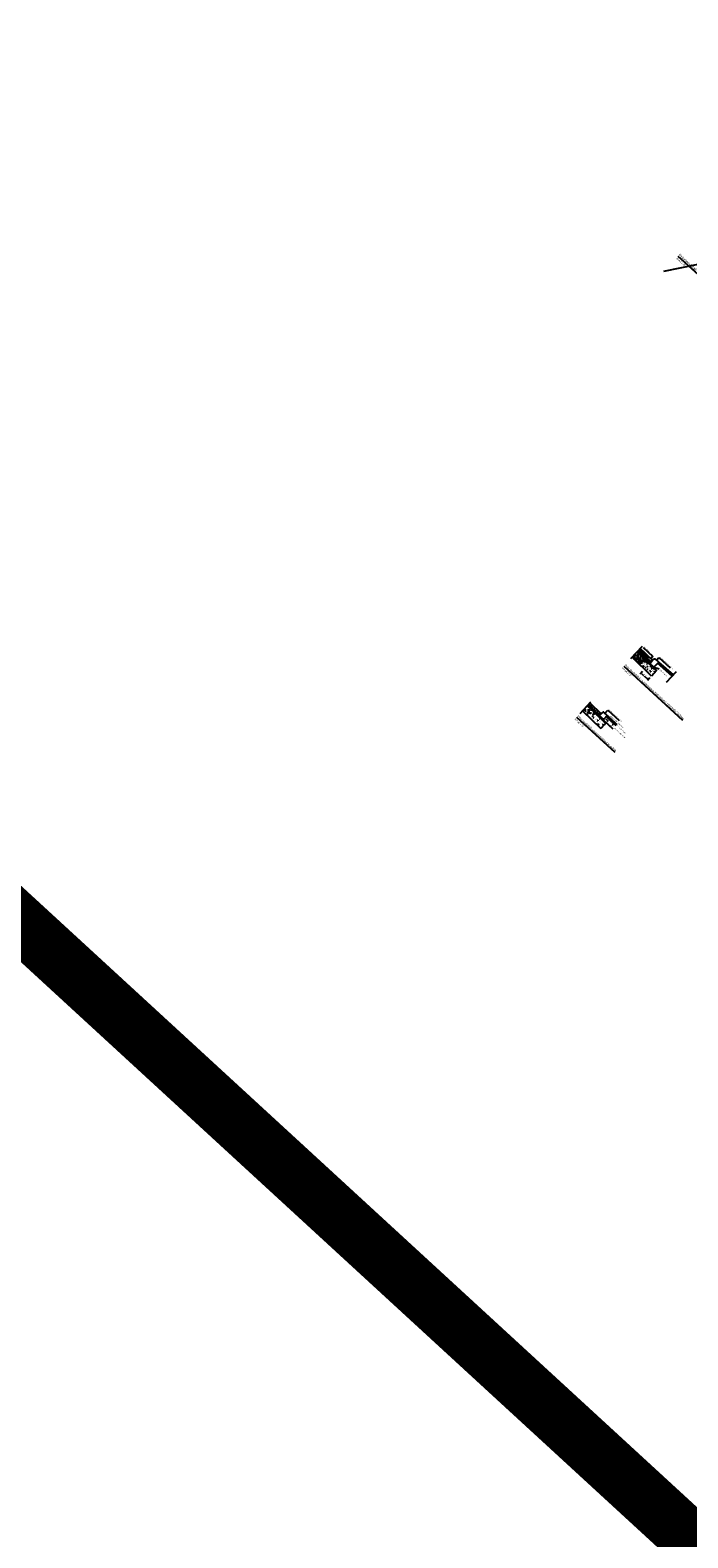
# Model space of a CAD drawing. Header units: metres. Extents: x 111546 to 149831, y 498798 to 507863.
# Tile 61 of 256: x 113021 to 113045, y 500784 to 500838. Entities that reach past the tile are written whole.
import ezdxf

# ---------------------------------------------------------------- set-up
doc = ezdxf.new("R2010")
doc.units = ezdxf.units.M
doc.linetypes.add('DASHDOT', pattern=[25.4, 12.7, -6.35, 0, -6.35])
doc.layers.add('0-hulplijn', color=6, linetype='Continuous', plot=False)
for name, color, linetype in [('0-layout-kader', 7, 'Continuous'), ('0-text-35', 2, 'Continuous'), ('0-text-50', 1, 'Continuous'), ('3-opsluiting', 2, 'Continuous'), ('3-verharding', 2, 'Continuous'), ('5-nw-dwp', 2, 'Continuous'), ('5-nw-dwp-hatch materialen', 3, 'Continuous'), ('5-nw-dwp-hatch specie', 252, 'Continuous'), ('5-nw-dwp-maatvoering', 3, 'Continuous')]:
    doc.layers.add(name, color=color, linetype=linetype)
doc.styles.add('Zaanstad', font='ARIALN.TTF')
doc.dimstyles.new('1-50', dxfattribs={"dimtxt": 0.1, "dimasz": 0.1, "dimexe": 0.05, "dimexo": 0.05, "dimgap": 0.025, "dimtad": 1, "dimzin": 0, "dimdsep": 46, "dimtxsty": 'Zaanstad', "dimcen": 0, "dimclrd": 256, "dimclre": 256, "dimclrt": 256, "dimadec": 0, "dimazin": 0, "dimtfac": 1, "dimtofl": 0, "dimtmove": 0, "dimatfit": 3, "dimfxl": 1, "dimtfill": 1, "dimtolj": 1, "dimtzin": 0, "dimlwd": -1, "dimlwe": -1, "dimarcsym": 0})
pattern_1 = [(300.66031, (112758.17155, 501356.93677), (-0.08902334, -0.19680199), [0.0225, -0.2475]), (245.66031, (112758.17155, 501356.93677), (0.22670915, -0.035454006), [0.018, -0.198]), (351.11131, (112758.16413, 501356.92037), (0.13768431, -0.232256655), [0.0191221, -0.210343]), (296.84451, (112758.22816, 501356.9169), (-0.15288424, -0.28566126), [0.03375, -0.37125]), (347.29591, (112758.21542, 501356.8931), (0.18288538, -0.3613558), [0.0286831, -0.315514]), (241.84431, (112758.22816, 501356.9169), (0.1828855, -0.36135573), [0.027, -0.297]), (271.66031, (112758.20407, 501356.89356), (-0.173273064, -0.128967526), [0.0225, -0.2475]), (216.66031, (112758.20407, 501356.89356), (0.18109585, -0.14091955), [0.018, -0.198]), (322.11171, (112758.18963, 501356.88282), (0.00782304, -0.26988687), [0.0191221, -0.210343]), (288.16031, (112758.17155, 501356.93677), (0.093024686, -0.036515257), [0, -0.1956, 0, -0.201, 0, -0.19875]), (258.16031, (112758.17155, 501356.93677), (0.085510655, -0.113652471), [0, -0.1146, 0, -0.1911, 0, -0.07575]), (218.16031, (112758.1937, 501356.9999), (-0.059420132, -0.148869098), [0, -0.075, 0, -0.234, 0, -0.3105]), (208.16031, (112758.20364, 501357.0282), (-0.029602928, -0.175028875), [0, -0.0975, 0, -0.1554, 0, -0.2205])]

# ---------------------------------------------------------------- blocks, each defined once
blk = doc.blocks.new('*D1359')
at = {"layer": '5-nw-dwp-maatvoering', "transparency": 16777216}
for p, q in [((113043.012, 500815.082), (113042.927, 500814.988)), ((113042.991, 500814.998), (113043.191, 500814.817)), ((113043.272, 500814.847), (113043.187, 500814.753))]:
    blk.add_line(p, q, dxfattribs=at)
for points in [[(113042.995, 500815.003), (113042.986, 500814.993), (113042.961, 500815.025)], [(113043.195, 500814.822), (113043.186, 500814.812), (113043.22, 500814.79)]]:
    blk.add_solid(points, dxfattribs=at)
at = {"layer": '5-nw-dwp-maatvoering', "transparency": 16777216, "insert": (113043.111, 500814.93), "char_height": 0.04, "attachment_point": 5, "rotation": 317.9071, "style": 'Zaanstad', "bg_fill": 3, "box_fill_scale": 1.1, "bg_fill_color": 256, "bg_fill_true_color": 13158600, "bg_fill_transparency": 0}
blk.add_mtext('\\A1;0.35', dxfattribs=at)
at = {"layer": 'Defpoints', "color": 0, "transparency": 16777216}
for p in [(113043.046, 500815.119), (113043.22, 500814.79), (113043.305, 500814.884)]:
    blk.add_point(p, dxfattribs=at)

msp = doc.modelspace()

# ---------------------------------------------------------------- hatches: boundary and pattern name
at = {"layer": '5-nw-dwp'}
h = msp.add_hatch(dxfattribs=at)
h.set_pattern_fill('TRIANG', color=13, scale=0.005, angle=23.68143)
h.set_pattern_definition([(17.414373, (112758.17155, 501356.936773), (0.0103774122, 0.0464806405), [0.0238125, -0.0238125]), (77.414373, (112758.17155, 501356.936773), (-0.0350647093, 0.0322274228), [0.0238125, -0.0238125]), (317.414373, (112758.176737, 501356.960013), (0.0454421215, 0.0142532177), [0.0238125, -0.0238125])])
h.paths.add_polyline_path([(113041.7585, 500813.518), (113041.7665, 500813.5257), (113042.111, 500813.209), (113042.1031, 500813.2013)])
at = {"layer": '5-nw-dwp-hatch materialen'}
h = msp.add_hatch(dxfattribs=at)
h.set_pattern_fill('AVH-HALFVERHARDING', color=256, scale=0.02, angle=-42.58563, style=0, pattern_type=2)
h.set_pattern_definition([(301.147313, (112748.10297, 501409.10554), (-0.058231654, -0.1317007), [0.015, -0.165]), (246.147313, (112748.10297, 501409.10554), (0.151334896, -0.022350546), [0.012, -0.132]), (351.598713, (112748.09812, 501409.09456), (0.09310312, -0.154051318), [0.012748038, -0.140228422]), (297.331513, (112748.14083, 501409.09261), (-0.10030068, -0.19130022), [0.0225, -0.2475]), (347.782913, (112748.13247, 501409.07667), (0.123967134, -0.239858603), [0.01912206, -0.2103426]), (242.331513, (112748.14083, 501409.09261), (0.12396732, -0.23985851), [0.018, -0.198]), (272.147313, (112748.1249, 501409.07692), (-0.11478032, -0.086956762), [0.015, -0.165]), (217.147313, (112748.1249, 501409.07692), (0.121524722, -0.09291684), [0.012, -0.132]), (322.598713, (112748.11534, 501409.06967), (0.006744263, -0.179873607), [0.012748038, -0.140228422]), (288.647313, (112748.102975, 501409.10554), (0.0622211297, -0.0238155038), [0, -0.1304, 0, -0.134, 0, -0.1325]), (258.647313, (112748.102975, 501409.10554), (0.057649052, -0.075281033), [0, -0.0764, 0, -0.1274, 0, -0.0505]), (218.647313, (112748.117386, 501409.147746), (-0.038768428, -0.0995791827), [0, -0.05, 0, -0.156, 0, -0.207]), (208.647313, (112748.12385, 501409.16667), (-0.018742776, -0.116849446), [0, -0.065, 0, -0.1036, 0, -0.147])])
h.paths.add_polyline_path([(113042.8222, 500815.7746), (113042.6484, 500815.5855), (113043.3377, 500814.9173), (113043.5131, 500815.1081)])
h = msp.add_hatch(dxfattribs=at)
h.set_pattern_fill('ANSI31', color=256, scale=0.015, angle=23.68143)
h.set_pattern_definition([(2.414373, (112748.102975, 501409.10554), (-0.0020062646, 0.047582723), [])])
h.paths.add_polyline_path([(113042.8786, 500815.8359), (113042.8177, 500815.7696), (113043.2555, 500815.3451), (113043.3164, 500815.4114)])
h = msp.add_hatch(dxfattribs=at)
h.set_pattern_fill('ANSI31', color=256, scale=0.015, angle=113.68143)
h.set_pattern_definition([(92.414373, (112748.102975, 501409.10554), (-0.047582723, -0.0020062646), [])])
h.paths.add_polyline_path([(113042.9226, 500815.8838), (113042.8786, 500815.8359), (113043.1706, 500815.5528), (113043.2165, 500815.5989)])
h = msp.add_hatch(dxfattribs=at)
h.set_pattern_fill('ANSI31', color=256, scale=0.007, angle=23.68143)
h.set_pattern_definition([(2.414373, (112748.102975, 501409.105538), (-0.0009362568, 0.0222052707), [])])
h.paths.add_polyline_path([(113042.9359, 500815.8983), (113042.9226, 500815.8838), (113043.2165, 500815.5989), (113043.2301, 500815.6129)])
h = msp.add_hatch(dxfattribs=at)
h.set_pattern_fill('ANSI31', color=256, scale=0.09, angle=68.68143, style=0)
h.set_pattern_definition([(47.414, (113043.7873, 500815.66907), (-0.21039, 0.19336), [])])
h.paths.add_polyline_path([(113044.0679, 500814.9133), (113044.1085, 500814.9575), (113043.5892, 500815.4126), (113043.5496, 500815.3675)])
h = msp.add_hatch(dxfattribs=at)
h.set_pattern_fill('AGR-GRAS_SPORTVELD', color=256, scale=0.015, angle=113.92737, style=0, pattern_type=2)
h.set_pattern_definition([(47.6603097, (112865.53389, 501476.841233), (-0.00479110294, 0.0124194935), [0, -0.01190625])])
h.paths.add_polyline_path([(113042.3907, 500812.3646), (113042.3896, 500812.3657), (113042.3909, 500812.3644)])
h.paths.add_polyline_path([(113041.4517, 500813.4823), (113041.4868, 500813.5179), (113041.0916, 500813.9006), (113041.0578, 500813.8637)])
h = msp.add_hatch(dxfattribs=at)
h.set_pattern_fill('ANSI31', color=256, scale=0.025, angle=68.92737, style=0)
h.set_pattern_definition([(47.66031, (112865.80017, 501477.56081), (-0.058671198, 0.053461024), [])])
h.paths.add_polyline_path([(113041.4868, 500813.5179), (113041.5409, 500813.5768), (113041.1458, 500813.9595), (113041.0916, 500813.9006)])
h = msp.add_hatch(dxfattribs=at)
h.set_pattern_fill('AVH-GRANULAAT_PUIN', color=256, scale=0.01, angle=316.92737, style=0, pattern_type=2)
h.set_pattern_definition(pattern_1)
h.paths.add_polyline_path([(113041.0578, 500813.8637), (113040.8885, 500813.6796), (113041.5352, 500813.0534), (113041.7045, 500813.2375)])
h = msp.add_hatch(dxfattribs=at)
h.set_pattern_fill('AVH-GRANULAAT_PUIN', color=256, scale=0.01, angle=316.92737, style=0, pattern_type=2)
h.set_pattern_definition(pattern_1)
h.paths.add_polyline_path([(113042.0625, 500813.1571), (113041.961, 500813.0467), (113041.6164, 500813.3634), (113041.7179, 500813.4738)])
h = msp.add_hatch(dxfattribs=at)
h.set_pattern_fill('ANSI31', color=256, scale=0.015, angle=113.68143)
h.set_pattern_definition([(92.414373, (112758.17155, 501356.936773), (-0.047582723, -0.0020062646), [])])
h.paths.add_polyline_path([(113041.7585, 500813.518), (113041.7179, 500813.4738), (113042.0625, 500813.1571), (113042.1031, 500813.2013)])
at = {"layer": '5-nw-dwp-hatch specie'}
for points in [[(113043.1747, 500815.5558), (113043.1709, 500815.5525), (113043.3148, 500815.413), (113043.3183, 500815.4166)], [(113043.2725, 500815.3636), (113043.2555, 500815.3451), (113043.4028, 500815.2098), (113043.4197, 500815.2282)], [(113041.4759, 500813.5061), (113041.4529, 500813.4811), (113041.6176, 500813.3216), (113041.6232, 500813.3707)]]:
    msp.add_hatch(color=256, dxfattribs=at).paths.add_polyline_path(points)

# ---------------------------------------------------------------- linework, layer by layer
at = {"layer": '0-hulplijn', "ltscale": 0.01, "const_width": 2}
msp.add_lwpolyline([(113037.6378, 500943.9122), (113177.6508, 500815.2285), (113101.3532, 500732.2137), (112961.3402, 500860.8974)], close=True, dxfattribs=at)
at = {"layer": '0-layout-kader', "ltscale": 0.02}
msp.add_lwpolyline([(113043.7649, 500829.2915), (113046.6658, 500829.8779)], dxfattribs=at)
at = {"layer": '3-opsluiting'}
for p, q in [((113041.4759, 500813.5061), (113041.6232, 500813.3707)), ((113041.5436, 500813.5797), (113041.6127, 500813.6301)), ((113041.6232, 500813.3707), (113041.6176, 500813.3216)), ((113041.7585, 500813.518), (113041.6232, 500813.3707)), ((113041.638, 500813.6287), (113041.7585, 500813.518))]:
    msp.add_line(p, q, dxfattribs=at)
msp.add_arc((113041.6245, 500813.614), 0.02, 47.4148, 126.10493, dxfattribs=at)
at = {"layer": '3-verharding'}
for p, q in [((113041.0916, 500813.9006), (113041.4868, 500813.5179)), ((113041.1458, 500813.9595), (113041.5409, 500813.5768)), ((113040.8838, 500813.6841), (113041.5352, 500813.0534)), ((113041.0578, 500813.8637), (113041.7045, 500813.2375)), ((113041.6218, 500813.3584), (113041.961, 500813.0467)), ((113041.7179, 500813.4738), (113042.0625, 500813.1571)), ((113041.7585, 500813.518), (113042.1031, 500813.2013)), ((113041.6638, 500813.1933), (113041.5352, 500813.0534))]:
    msp.add_line(p, q, dxfattribs=at)
at = {"layer": '5-nw-dwp', "color": 4, "linetype": 'DASHDOT', "ltscale": 0.5}
for p, q in [((113042.9983, 500815.9662), (113042.5904, 500815.5223)), ((113044.2062, 500815.0637), (113043.8569, 500814.6837)), ((113040.7994, 500813.5826), (113041.1797, 500813.9964))]:
    msp.add_line(p, q, dxfattribs=at)
at = {"layer": '5-nw-dwp'}
for points in [[(113043.3377, 500814.9173), (113042.6484, 500815.5855)], [(113043.2555, 500815.3451), (113042.8177, 500815.7696)], [(113043.3148, 500815.413), (113042.8786, 500815.8359)], [(113043.2165, 500815.5989), (113042.9226, 500815.8838)], [(113043.374, 500815.474), (113042.9361, 500815.8985)], [(113043.3063, 500815.4004), (113043.2555, 500815.3451)], [(113043.2555, 500815.3451), (113043.4028, 500815.2098)], [(113043.4028, 500815.2098), (113043.5131, 500815.1081), (113043.3377, 500814.9173)], [(113043.4197, 500815.2282), (113043.4028, 500815.2098)], [(113044.0679, 500814.9133), (113043.5496, 500815.3675)], [(113044.1085, 500814.9575), (113043.5892, 500815.4126)], [(113041.4529, 500813.4811), (113041.5436, 500813.5797)], [(113041.7585, 500813.518), (113042.1031, 500813.2013)], [(113041.6638, 500813.1933), (113041.7045, 500813.2375)]]:
    msp.add_lwpolyline(points, dxfattribs=at)
msp.add_lwpolyline([(113043.374, 500815.474), (113043.4398, 500815.522, -0.3575108), (113043.4715, 500815.5202), (113043.5889, 500815.4123), (113043.4197, 500815.2282), (113043.2725, 500815.3636)], format="xyb", close=True, dxfattribs=at)
at = {"layer": '5-nw-dwp-hatch materialen'}
msp.add_lwpolyline([(113043.2304, 500815.6132), (113043.374, 500815.474), (113043.3183, 500815.4166), (113043.1747, 500815.5558)], close=True, dxfattribs=at)
at = {"layer": '5-nw-dwp-maatvoering', "linetype": 'Continuous'}
for points in [[(113043.0364, 500815.9261), (113043.3845, 500815.6061)], [(113043.3845, 500815.6061), (113043.2978, 500815.5118)], [(113043.5056, 500815.4762), (113043.596, 500815.5746)], [(113043.596, 500815.5746), (113043.9977, 500815.2054)], [(113043.6032, 500815.16), (113043.4145, 500815.2153)], [(113041.6669, 500813.578), (113041.7834, 500813.7047)], [(113041.7834, 500813.7047), (113042.1851, 500813.3355)]]:
    msp.add_lwpolyline(points, dxfattribs=at)

# ---------------------------------------------------------------- texts
at = {"color": 2, "linetype": 'Continuous', "style": 'Zaanstad'}
msp.add_text('schaal 1:20', height=0.06, rotation=317.76154, dxfattribs=at).set_placement((113044.1893, 500829.7461))
at = {"color": 1, "linetype": 'Continuous', "style": 'Zaanstad'}
msp.add_text('%%UPrincipedetail: aanbrengen trottoirband langs fietspad (asfalt)', height=0.1, rotation=317.76154, dxfattribs=at).set_placement((113044.2761, 500829.8417))
at = {"layer": '0-text-35', "linetype": 'Continuous', "style": 'Zaanstad'}
for p in [(113042.2745, 500815.1878), (113040.5929, 500813.3761)]:
    msp.add_text('schaal 1:20', height=0.06, rotation=317.41437, dxfattribs=at).set_placement(p)
at = {"layer": '0-text-50', "linetype": 'Continuous', "style": 'Zaanstad'}
msp.add_text('%%UPrincipedetail: verkeerseiland in asfalt', height=0.08, rotation=317.41437, dxfattribs=at).set_placement((113040.6803, 500813.4712))
at = {"layer": '5-nw-dwp-maatvoering', "linetype": 'Continuous', "style": 'Zaanstad'}
for s, p in [('stellen in de specie', (113043.0466, 500815.9423)), ('trottoirband 180/200x250 mm', (113043.6121, 500815.5817)), ('stellen in specie', (113043.6029, 500815.1415)), ('trottoirband 180/200x200 mm', (113041.7995, 500813.7118)), ('oppervlakbehandeling, porfier', (113041.8517, 500813.499)), ('150 mm menggranulaat', (113042.0123, 500813.0549)), ('60 mm AC22base', (113042.0998, 500813.1378))]:
    msp.add_text(s, height=0.036, rotation=317.41437, dxfattribs=at).set_placement(p)

# ---------------------------------------------------------------- next in the draw order: dimensions: what is measured, and where the dimension line sits
at = {"layer": '5-nw-dwp-maatvoering'}
dim = msp.add_aligned_dim(p1=(113043.0458, 500815.119), p2=(113043.3055, 500814.8845), distance=-0.1268, dimstyle='1-50', override={"dimtxt": 0.04, "dimasz": 0.04, "dimgap": 0.01, "dimlwd": 65535}, dxfattribs=at)
dim.commit()
dim.dimension.update_dxf_attribs({"geometry": '*D1359', "text_midpoint": (113043.111, 500814.9303)})

# ---------------------------------------------------------------- next in the draw order: texts
at = {"layer": '0-text-50', "linetype": 'Continuous', "style": 'Zaanstad'}
msp.add_text('%%UPrincipedetail F: aanbrengen trottoirband 180/200x250mm', height=0.08, rotation=317.41437, dxfattribs=at).set_placement((113042.3619, 500815.2829))

doc.saveas('drawing.dxf')
